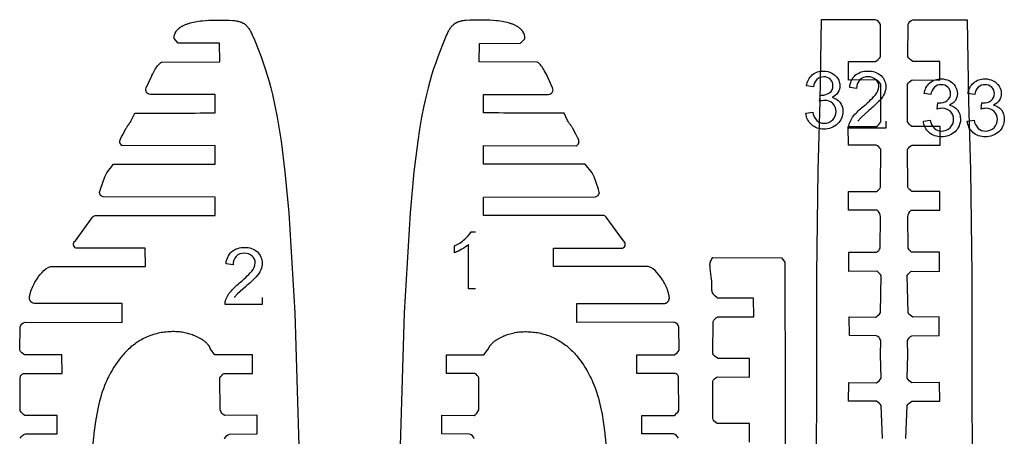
# Model space of a CAD drawing. Extents: x -306 to 77, y -230 to 818.
# Tile 15 of 15: x -96 to 77, y 745 to 818. Entities that reach past the tile are written whole.
import ezdxf

# ---------------------------------------------------------------- set-up
doc = ezdxf.new("R2010")
doc.units = 0
doc.layers.add('LAYER_1', color=18, linetype='CONTINUOUS')
doc.layers.add('LETTERS', color=1, linetype='CONTINUOUS')

msp = doc.modelspace()

# ---------------------------------------------------------------- linework, layer by layer
at = {"layer": 'LAYER_1'}
for points in [[(-96.31, 744.8, -0.151051), (-95.4, 745.55), (-89.82, 745.57), (-89.83, 748.78), (-95.5, 748.78, -0.089367), (-96.32, 749.62), (-96.3, 755.27, -0.438758), (-95.6, 756.16), (-88.94, 756.17), (-88.98, 759.44), (-95.53, 759.44, -0.155289), (-96.4, 760.24), (-96.32, 764.29, -0.373643), (-95.42, 765.15), (-78.39, 765.12), (-78.4, 768.43), (-93.79, 768.42), (-93.8, 768.43), (-93.82, 768.44), (-93.86, 768.45), (-94.07, 768.52), (-94.11, 768.53), (-94.14, 768.55), (-94.16, 768.55), (-94.18, 768.56), (-94.19, 768.57), (-94.21, 768.58), (-94.23, 768.59), (-94.24, 768.59), (-94.26, 768.6), (-94.27, 768.61), (-94.29, 768.62), (-94.29, 768.63), (-94.3, 768.63), (-94.31, 768.64), (-94.32, 768.65), (-94.32, 768.65), (-94.33, 768.66), (-94.35, 768.67), (-94.36, 768.69), (-94.37, 768.7), (-94.39, 768.71), (-94.4, 768.73), (-94.42, 768.74), (-94.43, 768.76), (-94.44, 768.78), (-94.46, 768.79), (-94.47, 768.81), (-94.48, 768.83), (-94.49, 768.84), (-94.51, 768.86), (-94.52, 768.88), (-94.53, 768.9), (-94.54, 768.91), (-94.55, 768.93), (-94.56, 768.95), (-94.57, 768.97), (-94.58, 768.99), (-94.59, 769.01), (-94.6, 769.02), (-94.61, 769.04), (-94.61, 769.06), (-94.62, 769.08), (-94.63, 769.1), (-94.64, 769.12), (-94.64, 769.14), (-94.65, 769.16), (-94.65, 769.18), (-94.66, 769.2), (-94.66, 769.22), (-94.67, 769.24), (-94.67, 769.25), (-94.67, 769.27), (-94.67, 769.29), (-94.67, 769.31), (-94.68, 769.32), (-94.68, 769.34), (-94.68, 769.36), (-94.68, 769.39), (-94.68, 769.43), (-94.68, 769.46), (-94.68, 769.5), (-94.67, 769.53), (-94.67, 769.57), (-94.66, 769.6), (-94.66, 769.64), (-94.65, 769.71), (-94.63, 769.78), (-94.53, 770.2), (-94.52, 770.27), (-94.51, 770.31), (-94.51, 770.34, -0.075746), (-93.57, 772.4, -0.078631), (-92.47, 773.86, -0.175245), (-90.96, 774.94), (-74.3, 774.96), (-74.33, 778.15), (-86.46, 778.15, -0.615858), (-86.62, 779.45), (-83.61, 783.59, -0.237666), (-82.95, 783.92), (-62.04, 783.92), (-62.04, 787.13), (-81.72, 787.16), (-82.18, 787.39), (-82.38, 787.94), (-82.37, 787.97), (-82.22, 788.48), (-82.22, 788.5), (-81.44, 790.66), (-81.09, 791.38), (-79.91, 792.9), (-62.04, 792.9), (-62.04, 796.16), (-78.4, 796.14), (-78.41, 796.16), (-78.42, 796.18), (-78.43, 796.19), (-78.45, 796.21), (-78.48, 796.25), (-78.63, 796.42), (-78.66, 796.45), (-78.68, 796.47), (-78.69, 796.49), (-78.7, 796.51), (-78.71, 796.53), (-78.73, 796.54), (-78.73, 796.55), (-78.74, 796.56), (-78.74, 796.57), (-78.75, 796.58), (-78.75, 796.59), (-78.76, 796.6), (-78.76, 796.61), (-78.76, 796.62), (-78.77, 796.63), (-78.77, 796.64), (-78.78, 796.65), (-78.78, 796.66), (-78.78, 796.67), (-78.78, 796.68), (-78.79, 796.69), (-78.79, 796.7), (-78.79, 796.72), (-78.79, 796.73), (-78.79, 796.75), (-78.79, 796.78), (-78.8, 796.8), (-78.8, 796.83), (-78.8, 796.85), (-78.79, 796.88), (-78.79, 796.9), (-78.79, 796.93), (-78.79, 796.95), (-78.79, 796.98), (-78.78, 797), (-78.78, 797.03), (-78.77, 797.05), (-78.77, 797.08), (-78.76, 797.1), (-78.75, 797.13), (-78.75, 797.15), (-78.74, 797.18), (-78.72, 797.22), (-78.71, 797.27), (-78.69, 797.32), (-78.67, 797.37), (-78.65, 797.42), (-78.62, 797.46), (-78.6, 797.51), (-78.55, 797.61), (-78.5, 797.7), (-78.28, 798.07), (-78.23, 798.16), (-77.74, 799.15), (-77.69, 799.24), (-77.64, 799.32), (-77.59, 799.41), (-77.54, 799.49), (-77.48, 799.58), (-77.43, 799.66), (-77.41, 799.68), (-77.39, 799.7), (-77.38, 799.72), (-77.36, 799.74), (-77.25, 799.86), (-77.22, 799.9), (-77.2, 799.92), (-77.18, 799.94), (-77.17, 799.96), (-77.15, 799.99), (-77.08, 800.09), (-77.02, 800.2), (-76.95, 800.31), (-76.89, 800.42), (-76.8, 800.59), (-76.19, 801.85, 0.002835), (-62.03, 801.93), (-62.04, 805.13), (-73.42, 805.15, -0.545754), (-74.17, 806.3), (-73.18, 808.45), (-73.18, 808.47), (-73.01, 808.8), (-72.68, 809.37, -0.126187), (-71.47, 810.84), (-61.25, 810.87), (-61.29, 814.16), (-68.53, 814.18), (-69.27, 814.97, -0.153971), (-68.92, 816.22), (-68.85, 816.3), (-68.79, 816.38), (-68.72, 816.46), (-68.64, 816.54), (-68.57, 816.61), (-68.49, 816.69), (-68.41, 816.76), (-68.37, 816.79), (-68.33, 816.82), (-68.24, 816.89), (-68.16, 816.95), (-68.07, 817.01), (-67.98, 817.07), (-67.89, 817.12), (-67.8, 817.17), (-67.7, 817.22), (-67.61, 817.27), (-67.5, 817.33), (-67.39, 817.38), (-67.28, 817.42), (-67.16, 817.47), (-67.05, 817.51), (-66.93, 817.56), (-66.82, 817.6), (-66.7, 817.63), (-66.43, 817.72), (-66.15, 817.79), (-65.88, 817.85), (-65.6, 817.91), (-65.27, 817.97), (-64.95, 818.02), (-64.62, 818.06), (-64.29, 818.1), (-63.71, 818.15), (-63.13, 818.18), (-62.55, 818.2), (-60.66, 818.21), (-60.66, 818.21), (-59.66, 818.19), (-59.65, 818.19), (-58.95, 818.15), (-58.81, 818.13), (-58.66, 818.12), (-58.42, 818.09), (-58.33, 818.07), (-58.23, 818.06), (-58.13, 818.04), (-58.04, 818.02), (-57.94, 817.99), (-57.85, 817.97), (-57.68, 817.92), (-57.61, 817.9), (-57.55, 817.87), (-57.48, 817.85), (-57.41, 817.82), (-57.35, 817.79), (-57.28, 817.76), (-57.22, 817.73), (-57.16, 817.7), (-57.09, 817.66), (-57.03, 817.62), (-56.97, 817.59), (-56.91, 817.55), (-56.85, 817.5), (-56.79, 817.46), (-56.74, 817.42), (-56.67, 817.36), (-56.6, 817.29), (-56.53, 817.23), (-56.46, 817.16), (-56.4, 817.09), (-56.34, 817.02), (-56.28, 816.95), (-56.22, 816.87), (-56.17, 816.8), (-56.12, 816.73), (-56.03, 816.59), (-55.94, 816.45), (-55.86, 816.31), (-55.77, 816.14), (-55.69, 815.97), (-55.61, 815.8), (-55.53, 815.63), (-55.15, 814.75), (-54.37, 812.82), (-53.98, 811.78), (-53.61, 810.73), (-53.26, 809.68), (-52.91, 808.55), (-52.58, 807.42), (-52.27, 806.29), (-51.98, 805.15), (-51.54, 803.16), (-51.14, 801.17), (-50.77, 799.06), (-50.45, 796.95), (-49.78, 791.56), (-49.11, 784.36), (-48.06, 766.81), (-46.41, 712.32)], [(19.41, 744.8, 0.150876), (18.5, 745.55), (12.92, 745.57), (12.93, 748.78), (18.6, 748.78, 0.089357), (19.42, 749.62), (19.4, 755.27, 0.438603), (18.7, 756.16), (12.04, 756.17), (12.08, 759.44), (18.63, 759.44, 0.155451), (19.5, 760.24), (19.42, 764.29, 0.373088), (18.52, 765.15), (1.49, 765.12), (1.49, 768.43), (16.89, 768.42), (16.9, 768.43), (16.92, 768.44), (16.96, 768.45), (17.17, 768.52), (17.21, 768.53), (17.24, 768.55), (17.26, 768.55), (17.27, 768.56), (17.29, 768.57), (17.31, 768.58), (17.32, 768.59), (17.34, 768.59), (17.36, 768.6), (17.37, 768.61), (17.39, 768.62), (17.39, 768.63), (17.4, 768.63), (17.41, 768.64), (17.42, 768.65), (17.42, 768.65), (17.43, 768.66), (17.44, 768.67), (17.46, 768.69), (17.47, 768.7), (17.49, 768.71), (17.5, 768.73), (17.52, 768.74), (17.53, 768.76), (17.54, 768.78), (17.56, 768.79), (17.57, 768.81), (17.58, 768.83), (17.59, 768.84), (17.61, 768.86), (17.62, 768.88), (17.63, 768.9), (17.64, 768.91), (17.65, 768.93), (17.66, 768.95), (17.67, 768.97), (17.68, 768.99), (17.69, 769.01), (17.7, 769.02), (17.71, 769.04), (17.71, 769.06), (17.72, 769.08), (17.73, 769.1), (17.73, 769.12), (17.74, 769.14), (17.75, 769.16), (17.75, 769.18), (17.76, 769.2), (17.76, 769.22), (17.76, 769.24), (17.77, 769.25), (17.77, 769.27), (17.77, 769.29), (17.77, 769.31), (17.78, 769.32), (17.78, 769.34), (17.78, 769.36), (17.78, 769.39), (17.78, 769.43), (17.78, 769.46), (17.78, 769.5), (17.77, 769.53), (17.77, 769.57), (17.76, 769.6), (17.76, 769.64), (17.75, 769.71), (17.73, 769.78), (17.63, 770.2), (17.62, 770.27), (17.61, 770.31), (17.61, 770.34, 0.075977), (16.67, 772.4, 0.078482), (15.57, 773.86, 0.175163), (14.06, 774.94), (-2.6, 774.96), (-2.57, 778.15), (9.56, 778.15, 0.615425), (9.71, 779.45), (6.7, 783.59, 0.237885), (6.05, 783.92), (-14.86, 783.92), (-14.86, 787.13), (4.82, 787.16), (5.28, 787.39), (5.48, 787.94), (5.47, 787.97), (5.32, 788.48), (5.32, 788.5), (4.54, 790.66), (4.19, 791.38), (3.01, 792.9), (-14.86, 792.9), (-14.86, 796.16), (1.49, 796.14), (1.51, 796.16), (1.52, 796.18), (1.53, 796.19), (1.55, 796.21), (1.58, 796.25), (1.73, 796.42), (1.76, 796.45), (1.78, 796.47), (1.79, 796.49), (1.8, 796.51), (1.81, 796.53), (1.83, 796.54), (1.83, 796.55), (1.84, 796.56), (1.84, 796.57), (1.85, 796.58), (1.85, 796.59), (1.86, 796.6), (1.86, 796.61), (1.86, 796.62), (1.87, 796.63), (1.87, 796.64), (1.87, 796.65), (1.88, 796.66), (1.88, 796.67), (1.88, 796.68), (1.88, 796.69), (1.89, 796.7), (1.89, 796.72), (1.89, 796.73), (1.89, 796.75), (1.89, 796.78), (1.89, 796.8), (1.9, 796.83), (1.89, 796.85), (1.89, 796.88), (1.89, 796.9), (1.89, 796.93), (1.89, 796.95), (1.88, 796.98), (1.88, 797), (1.88, 797.03), (1.87, 797.05), (1.87, 797.08), (1.86, 797.1), (1.85, 797.13), (1.85, 797.15), (1.84, 797.18), (1.82, 797.22), (1.81, 797.27), (1.79, 797.32), (1.77, 797.37), (1.74, 797.42), (1.72, 797.46), (1.7, 797.51), (1.65, 797.61), (1.6, 797.7), (1.38, 798.07), (1.33, 798.16), (0.84, 799.15), (0.79, 799.24), (0.74, 799.32), (0.69, 799.41), (0.64, 799.49), (0.58, 799.58), (0.52, 799.66), (0.51, 799.68), (0.49, 799.7), (0.48, 799.72), (0.46, 799.74), (0.35, 799.86), (0.32, 799.9), (0.3, 799.92), (0.28, 799.94), (0.27, 799.96), (0.25, 799.99), (0.18, 800.09), (0.12, 800.2), (0.05, 800.31), (-0.01, 800.42), (-0.1, 800.59), (-0.71, 801.85, -0.002834), (-14.87, 801.93), (-14.86, 805.13), (-3.48, 805.15, 0.54554), (-2.74, 806.3), (-3.72, 808.45), (-3.72, 808.47), (-3.89, 808.8), (-4.22, 809.37, 0.126453), (-5.43, 810.84), (-15.62, 810.87), (-15.61, 814.12), (-8.37, 814.14), (-7.63, 814.93, 0.154018), (-7.98, 816.22), (-8.02, 816.26), (-8.05, 816.3), (-8.08, 816.34), (-8.12, 816.38), (-8.15, 816.42), (-8.19, 816.46), (-8.22, 816.5), (-8.26, 816.54), (-8.33, 816.61), (-8.41, 816.69), (-8.49, 816.76), (-8.57, 816.82), (-8.66, 816.89), (-8.75, 816.95), (-8.83, 817.01), (-8.92, 817.07), (-9.01, 817.12), (-9.11, 817.17), (-9.2, 817.22), (-9.29, 817.27), (-9.4, 817.33), (-9.51, 817.38), (-9.63, 817.42), (-9.74, 817.47), (-9.85, 817.51), (-9.97, 817.56), (-10.08, 817.6), (-10.2, 817.63), (-10.47, 817.72), (-10.75, 817.79), (-11.02, 817.85), (-11.3, 817.91), (-11.63, 817.97), (-11.95, 818.02), (-12.28, 818.06), (-12.61, 818.1), (-13.19, 818.15), (-13.77, 818.18), (-14.36, 818.2), (-16.24, 818.21), (-16.24, 818.21), (-17.24, 818.19), (-17.26, 818.19), (-17.95, 818.15), (-18.1, 818.13), (-18.24, 818.12), (-18.48, 818.09), (-18.57, 818.07), (-18.67, 818.06), (-18.77, 818.04), (-18.86, 818.02), (-18.96, 817.99), (-19.05, 817.97), (-19.22, 817.92), (-19.29, 817.9), (-19.35, 817.87), (-19.42, 817.85), (-19.49, 817.82), (-19.55, 817.79), (-19.62, 817.76), (-19.68, 817.73), (-19.75, 817.7), (-19.81, 817.66), (-19.87, 817.62), (-19.93, 817.59), (-19.99, 817.55), (-20.05, 817.5), (-20.11, 817.46), (-20.16, 817.42), (-20.23, 817.36), (-20.3, 817.29), (-20.37, 817.23), (-20.44, 817.16), (-20.5, 817.09), (-20.56, 817.02), (-20.62, 816.95), (-20.68, 816.87), (-20.78, 816.73), (-20.87, 816.59), (-20.96, 816.45), (-21.04, 816.31), (-21.13, 816.14), (-21.21, 815.97), (-21.29, 815.8), (-21.37, 815.63), (-22.12, 813.86), (-22.92, 811.78), (-23.29, 810.73), (-23.65, 809.68), (-24, 808.55), (-24.32, 807.42), (-24.63, 806.29), (-24.92, 805.15), (-25.36, 803.16), (-25.76, 801.17), (-26.13, 799.06), (-26.45, 796.95), (-27.13, 791.56), (-27.79, 784.36), (-28.84, 766.81), (-30.49, 712.32)], [(55.25, 744.72), (55, 750.54, 0.150559), (54.2, 751.26), (49.29, 751.31), (49.31, 754.56), (54.19, 754.52, 0.108532), (55.01, 755.34), (54.89, 759.4), (54.92, 761.97, 0.205559), (54.16, 762.78), (49.42, 762.8), (49.4, 766.08), (54.02, 766.05, 0.154154), (54.86, 766.83), (54.98, 773.38, 0.119138), (54.29, 774.1), (49.3, 774.06), (49.3, 777.43), (54.25, 777.46, 0.132216), (54.85, 778.17), (54.9, 783.68, 0.181758), (54.28, 784.82), (49.26, 784.81), (49.27, 788.12), (54.17, 788.11, 0.154219), (54.88, 788.89), (54.93, 795.52, 0.150686), (54.14, 796.26), (49.24, 796.27), (49.23, 799.52), (54.17, 799.52, 0.14269), (54.93, 800.34), (54.93, 806.95, 0.150727), (54.14, 807.72), (49.28, 807.68), (49.29, 810.97), (53.99, 810.97, 0.136898), (54.88, 811.75), (54.86, 817.44, 0.194709), (54.02, 818.28), (44.46, 818.24), (44.23, 803.97), (43.87, 791.88), (43.63, 773.56), (43.57, 721.3)], [(59.33, 744.72), (59.58, 750.54, -0.150903), (60.38, 751.26), (65.29, 751.31), (65.27, 754.56), (60.39, 754.52, -0.108519), (59.57, 755.34), (59.69, 759.4), (59.66, 761.97, -0.205654), (60.42, 762.78), (65.17, 762.8), (65.18, 766.08), (60.56, 766.05, -0.154302), (59.72, 766.83), (59.6, 773.38, -0.119273), (60.29, 774.1), (65.28, 774.06), (65.28, 777.43), (60.33, 777.46, -0.131714), (59.73, 778.17), (59.68, 783.68, -0.181821), (60.3, 784.82), (65.32, 784.81), (65.31, 788.12), (60.41, 788.11, -0.154129), (59.7, 788.89), (59.65, 795.52, -0.150708), (60.44, 796.26), (65.35, 796.27), (65.35, 799.52), (60.41, 799.52, -0.142414), (59.65, 800.34), (59.65, 806.95, -0.1508), (60.44, 807.72), (65.3, 807.68), (65.29, 810.97), (60.59, 810.97, -0.136812), (59.7, 811.75), (59.72, 817.44, -0.194685), (60.56, 818.28), (70.12, 818.24), (70.35, 803.97), (70.71, 791.88), (70.95, 773.56), (71.01, 721.3)], [(31.86, 744.1), (31.87, 747.35), (26.16, 747.35, -0.142404), (25.39, 748.18), (25.39, 754.79, -0.1508), (26.18, 755.55), (31.89, 755.51), (31.88, 758.8), (26.34, 758.8, -0.136774), (25.44, 759.58), (25.47, 765.27, -0.194856), (26.31, 766.11), (32.64, 766.11), (32.56, 769.37), (26.23, 769.37), (26.21, 769.4), (26.18, 769.43), (26.12, 769.48), (25.77, 769.8), (25.71, 769.86), (25.66, 769.91), (25.63, 769.94), (25.6, 769.97), (25.58, 770), (25.55, 770.03), (25.53, 770.06), (25.51, 770.09), (25.49, 770.12), (25.46, 770.15), (25.45, 770.17), (25.44, 770.19), (25.44, 770.2), (25.43, 770.22), (25.42, 770.24), (25.41, 770.26), (25.4, 770.27), (25.39, 770.29), (25.38, 770.32), (25.37, 770.34), (25.36, 770.37), (25.35, 770.4), (25.34, 770.42), (25.33, 770.45), (25.32, 770.51), (25.3, 770.56), (25.29, 770.62), (25.28, 770.67), (25.27, 770.73), (25.27, 770.79), (25.26, 770.84), (25.25, 770.9), (25.25, 770.96), (25.25, 771.07), (25.24, 771.19), (25.26, 771.9), (25.26, 772.01), (25.25, 772.13), (25.23, 772.42), (25.2, 772.71), (24.96, 774.6), (24.94, 774.83), (24.93, 774.93), (24.93, 775.04), (24.92, 775.14), (24.92, 775.23), (24.93, 775.32), (24.93, 775.37), (24.93, 775.41), (24.93, 775.45), (24.94, 775.49), (24.94, 775.53), (24.95, 775.56), (24.96, 775.6), (24.96, 775.61), (24.97, 775.63), (24.97, 775.65), (24.97, 775.66), (24.98, 775.68), (24.98, 775.7), (24.99, 775.71), (25, 775.72), (25, 775.74), (25.01, 775.75), (25.01, 775.77), (25.02, 775.78), (25.03, 775.79), (25.03, 775.8, -0.061149), (25.39, 776.54), (37.49, 776.47), (38.05, 775.7), (38.15, 751.56), (38.15, 736.46)], [(-60.39, 744.67, -0.194869), (-59.55, 745.51), (-54.69, 745.52), (-54.69, 748.83), (-60.37, 748.78, -0.172676), (-61.18, 749.75), (-61.21, 755.36, -0.141626), (-60.47, 756.16), (-55.51, 756.16), (-55.5, 759.42), (-62.08, 759.42), (-62.86, 760.4), (-62.88, 760.45), (-62.89, 760.5), (-62.91, 760.55), (-62.92, 760.6), (-62.94, 760.64), (-62.96, 760.69), (-62.98, 760.74), (-63.01, 760.78), (-63.04, 760.84), (-63.07, 760.89), (-63.1, 760.94), (-63.14, 760.99), (-63.18, 761.05), (-63.21, 761.1), (-63.25, 761.15), (-63.29, 761.2), (-63.35, 761.26), (-63.41, 761.32), (-63.47, 761.38), (-63.53, 761.45), (-63.59, 761.51), (-63.65, 761.56), (-63.72, 761.62), (-63.78, 761.68), (-63.86, 761.74), (-63.94, 761.81), (-64.03, 761.87), (-64.11, 761.93), (-64.2, 761.99), (-64.28, 762.05), (-64.46, 762.16), (-64.69, 762.3), (-64.92, 762.42), (-65.16, 762.54), (-65.4, 762.66), (-65.61, 762.75), (-65.83, 762.84), (-66.04, 762.92), (-66.26, 762.99), (-66.48, 763.06), (-66.7, 763.13), (-66.93, 763.19), (-67.15, 763.25), (-67.38, 763.3), (-67.6, 763.34), (-67.83, 763.38), (-68.06, 763.41), (-68.29, 763.44), (-68.52, 763.46), (-68.75, 763.48), (-68.98, 763.49), (-69.26, 763.5), (-69.54, 763.5), (-69.82, 763.49), (-70.11, 763.48), (-70.39, 763.46), (-70.67, 763.43), (-70.95, 763.4), (-71.22, 763.36), (-71.51, 763.32), (-71.79, 763.27), (-72.07, 763.21), (-72.35, 763.14), (-72.63, 763.07), (-72.9, 762.98), (-73.17, 762.9), (-73.44, 762.8), (-73.71, 762.7), (-73.98, 762.59), (-74.24, 762.47), (-74.5, 762.35), (-74.75, 762.22), (-75.01, 762.08), (-75.26, 761.94), (-75.5, 761.79), (-75.73, 761.64), (-75.96, 761.48), (-76.19, 761.32), (-76.41, 761.15), (-76.63, 760.98), (-76.84, 760.8), (-77.05, 760.62), (-77.26, 760.43), (-77.45, 760.25), (-77.64, 760.07), (-77.82, 759.88), (-78, 759.69), (-78.17, 759.49), (-78.35, 759.29), (-78.51, 759.09), (-78.68, 758.89), (-78.99, 758.49), (-79.28, 758.08), (-79.57, 757.66), (-79.84, 757.24), (-80.23, 756.59), (-80.42, 756.26), (-80.6, 755.92), (-80.77, 755.58), (-80.94, 755.24), (-81.1, 754.9), (-81.26, 754.55), (-81.48, 754.01), (-81.69, 753.47), (-81.88, 752.91), (-82.06, 752.36), (-82.21, 751.83), (-82.35, 751.31), (-82.48, 750.78), (-82.6, 750.25), (-82.86, 749), (-83.07, 747.73), (-83.29, 746.05), (-83.7, 742.13)], [(-16.51, 744.67, 0.195232), (-17.35, 745.51), (-22.21, 745.52), (-22.21, 748.83), (-16.53, 748.78, 0.172952), (-15.72, 749.75), (-15.69, 755.36, 0.141882), (-16.43, 756.16), (-21.39, 756.16), (-21.4, 759.42), (-14.82, 759.42), (-14.04, 760.4), (-14.02, 760.45), (-14.02, 760.48), (-14.01, 760.5), (-14, 760.53), (-14, 760.55), (-13.99, 760.57), (-13.98, 760.6), (-13.97, 760.62), (-13.96, 760.64), (-13.95, 760.67), (-13.94, 760.69), (-13.93, 760.71), (-13.92, 760.74), (-13.91, 760.76), (-13.89, 760.78), (-13.86, 760.84), (-13.83, 760.89), (-13.8, 760.94), (-13.76, 760.99), (-13.73, 761.05), (-13.69, 761.1), (-13.65, 761.15), (-13.61, 761.2), (-13.55, 761.26), (-13.49, 761.32), (-13.43, 761.38), (-13.37, 761.45), (-13.31, 761.51), (-13.25, 761.56), (-13.19, 761.62), (-13.12, 761.68), (-13.04, 761.74), (-12.96, 761.81), (-12.87, 761.87), (-12.79, 761.93), (-12.7, 761.99), (-12.62, 762.05), (-12.44, 762.16), (-12.21, 762.3), (-11.98, 762.42), (-11.74, 762.54), (-11.5, 762.66), (-11.29, 762.75), (-11.07, 762.84), (-10.86, 762.92), (-10.64, 762.99), (-10.42, 763.06), (-10.2, 763.13), (-9.97, 763.19), (-9.75, 763.25), (-9.52, 763.3), (-9.3, 763.34), (-9.07, 763.38), (-8.84, 763.41), (-8.61, 763.44), (-8.38, 763.46), (-8.15, 763.48), (-7.92, 763.49), (-7.64, 763.5), (-7.36, 763.5), (-7.08, 763.49), (-6.8, 763.48), (-6.52, 763.46), (-6.24, 763.43), (-5.96, 763.4), (-5.68, 763.36), (-5.39, 763.32), (-5.11, 763.27), (-4.83, 763.21), (-4.55, 763.14), (-4.27, 763.07), (-4, 762.98), (-3.73, 762.9), (-3.46, 762.8), (-3.19, 762.7), (-2.92, 762.59), (-2.66, 762.47), (-2.4, 762.35), (-2.15, 762.22), (-1.89, 762.08), (-1.65, 761.94), (-1.4, 761.79), (-1.17, 761.64), (-0.94, 761.48), (-0.71, 761.32), (-0.49, 761.15), (-0.27, 760.98), (-0.06, 760.8), (0.15, 760.62), (0.36, 760.43), (0.55, 760.25), (0.74, 760.07), (0.92, 759.88), (1.1, 759.69), (1.27, 759.49), (1.45, 759.29), (1.61, 759.09), (1.78, 758.89), (2.09, 758.49), (2.38, 758.08), (2.67, 757.66), (2.94, 757.24), (3.33, 756.59), (3.52, 756.26), (3.7, 755.92), (3.87, 755.58), (4.04, 755.24), (4.2, 754.9), (4.35, 754.55), (4.58, 754.01), (4.79, 753.47), (4.98, 752.91), (5.16, 752.36), (5.31, 751.83), (5.45, 751.31), (5.58, 750.78), (5.7, 750.25), (5.95, 749), (6.16, 747.73), (6.39, 746.05), (6.8, 742.13)]]:
    msp.add_lwpolyline(points, format="xyb", dxfattribs=at)
at = {"layer": 'LETTERS'}
for points in [[(41.77, 801.85), (42.98, 802.03, 0.157208), (43.7, 800.56, 0.190824), (44.97, 800.11, 0.207035), (46.48, 800.7, 0.206792), (47.07, 802.17, 0.21215), (46.51, 803.55, 0.201438), (45.08, 804.1, 0.06086), (44.19, 803.96), (44.33, 805.05), (44.53, 805.03, 0.150126), (45.92, 805.44, 0.267883), (46.53, 806.69, 0.212216), (46.08, 807.8, 0.201176), (44.9, 808.24, 0.194147), (43.71, 807.8, 0.171909), (43.1, 806.49), (41.89, 806.67, -0.176006), (42.9, 808.59, -0.185359), (44.86, 809.26, -0.121536), (46.34, 808.91, -0.143029), (47.38, 807.96, -0.137196), (47.74, 806.67, -0.148173), (47.39, 805.49, -0.143231), (46.37, 804.65, -0.172968), (47.76, 803.8, -0.174942), (48.28, 802.2, -0.2139), (47.33, 799.99, -0.199954), (44.93, 799.08, -0.190219), (42.76, 799.85, -0.194452), (41.77, 801.85)], [(55.81, 800.47), (55.81, 799.26), (49.3, 799.26, -0.097474), (49.44, 800.12, -0.08646), (50.22, 801.46, -0.045911), (51.78, 802.97, 0.040779), (53.99, 805.09, 0.172586), (54.6, 806.55, 0.219617), (54.07, 807.75, 0.193668), (52.69, 808.24, 0.206195), (51.24, 807.7, 0.202699), (50.69, 806.19), (49.48, 806.37, -0.196814), (50.45, 808.52, -0.186558), (52.71, 809.26, -0.197806), (54.98, 808.47, -0.214499), (55.81, 806.5, -0.101399), (55.57, 805.33, -0.080554), (54.76, 804.12, -0.030754), (52.9, 802.37), (51.48, 801.13), (50.92, 800.47)], [(62.43, 800.48), (63.63, 800.66, 0.157208), (64.35, 799.18, 0.190824), (65.63, 798.73, 0.207035), (67.13, 799.32, 0.206792), (67.73, 800.8, 0.21215), (67.16, 802.18, 0.201438), (65.73, 802.72, 0.06086), (64.85, 802.59), (64.99, 803.67), (65.19, 803.66, 0.150126), (66.57, 804.06, 0.267883), (67.19, 805.31, 0.212216), (66.73, 806.42, 0.201176), (65.55, 806.86, 0.194147), (64.36, 806.43, 0.171909), (63.75, 805.12), (62.55, 805.3, -0.176006), (63.55, 807.21, -0.185359), (65.51, 807.89, -0.121536), (66.99, 807.54, -0.143029), (68.03, 806.58, -0.137196), (68.39, 805.29, -0.148173), (68.05, 804.12, -0.143231), (67.02, 803.27, -0.172968), (68.42, 802.43, -0.174942), (68.93, 800.82, -0.2139), (67.98, 798.61, -0.199954), (65.58, 797.71, -0.190219), (63.41, 798.48, -0.194452), (62.43, 800.48)], [(70.14, 800.48), (71.34, 800.66, 0.157208), (72.06, 799.18, 0.190824), (73.34, 798.73, 0.207035), (74.84, 799.32, 0.206792), (75.44, 800.8, 0.21215), (74.87, 802.18, 0.201438), (73.44, 802.72, 0.06086), (72.56, 802.59), (72.7, 803.67), (72.9, 803.66, 0.150126), (74.28, 804.06, 0.267883), (74.9, 805.31, 0.212216), (74.44, 806.42, 0.201176), (73.26, 806.86, 0.194147), (72.07, 806.43, 0.171909), (71.46, 805.12), (70.26, 805.3, -0.176006), (71.26, 807.21, -0.185359), (73.22, 807.89, -0.121536), (74.7, 807.54, -0.143029), (75.74, 806.58, -0.137196), (76.1, 805.29, -0.148173), (75.76, 804.12, -0.143231), (74.73, 803.27, -0.172968), (76.13, 802.43, -0.174942), (76.64, 800.82, -0.2139), (75.69, 798.61, -0.199954), (73.29, 797.71, -0.190219), (71.12, 798.48, -0.194452), (70.14, 800.48)], [(-16.3, 771.04), (-17.5, 771.04), (-17.5, 778.83, -0.056472), (-18.67, 777.99, -0.043354), (-19.97, 777.36), (-19.97, 778.54, 0.072812), (-18.17, 779.71, 0.094573), (-17.07, 781.04), (-16.3, 781.04)], [(-53.79, 769.49), (-53.79, 768.28), (-60.3, 768.28, -0.097474), (-60.16, 769.14, -0.08646), (-59.38, 770.48, -0.045911), (-57.82, 771.99, 0.040779), (-55.61, 774.11, 0.172586), (-55, 775.57, 0.219617), (-55.53, 776.77, 0.193668), (-56.91, 777.26, 0.206195), (-58.36, 776.72, 0.202699), (-58.91, 775.21), (-60.12, 775.39, -0.196814), (-59.15, 777.54, -0.186558), (-56.89, 778.28, -0.197806), (-54.62, 777.49, -0.214499), (-53.79, 775.52, -0.101399), (-54.03, 774.35, -0.080554), (-54.84, 773.14, -0.030754), (-56.7, 771.39), (-58.12, 770.15), (-58.68, 769.49)]]:
    msp.add_lwpolyline(points, format="xyb", dxfattribs=at)

doc.saveas('drawing.dxf')
